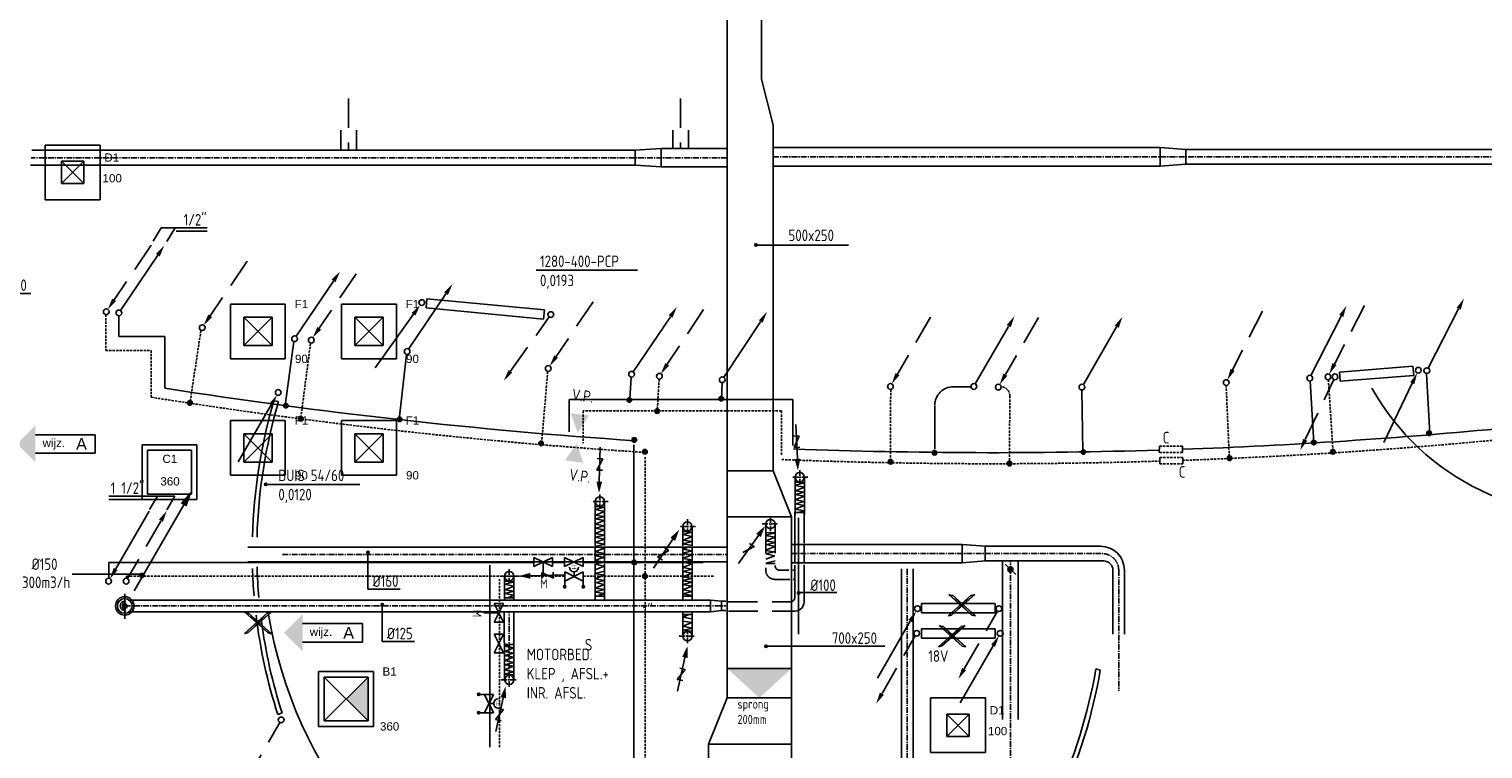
# Model space of a CAD drawing. Extents: x -132501 to 411300, y -42818 to 427495.
# Tile 235 of 256: x 266183 to 281954, y 20414 to 28228. Entities that reach past the tile are written whole.
import ezdxf
from ezdxf.enums import TextEntityAlignment as Align

# ---------------------------------------------------------------- set-up
doc = ezdxf.new("R2010")
doc.units = 0
doc.header["$LTSCALE"] = 50
for name, pattern in [('CENTER', [2, 1.25, -0.25, 0.25, -0.25]), ('CENTER2', [28.575, 19.05, -3.175, 3.175, -3.175]), ('DASHED', [0.75, 0.5, -0.25]), ('HIDDEN', [9.525, 6.35, -3.175])]:
    doc.linetypes.add(name, pattern=pattern)
doc.layers.get('0').update_dxf_attribs({"linetype": 'CONTINUOUS'})
for name, color, linetype in [('54GA', 3, 'CONTINUOUS'), ('56WD', 1, 'CONTINUOUS'), ('57LB', 6, 'CONTINUOUS'), ('kruis', 3, 'CONTINUOUS'), ('WBIB', 7, 'CONTINUOUS'), ('WL------_WOLK', 1, 'CONTINUOUS'), ('WL570---_RETOUR_RST', 2, 'CONTINUOUS'), ('WL570---_RETOUR_RST_HL', 1, 'CONTINUOUS'), ('WL570---_TOEVOER', 3, 'CONTINUOUS'), ('WL570---_TOEVOER_RST', 2, 'CONTINUOUS'), ('WL570---_TOEVOER_RST_HL', 1, 'CONTINUOUS'), ('WM570---_RETOUR_RST_PR', 1, 'CONTINUOUS'), ('WM570---_TOEVOER_RST_PR', 1, 'CONTINUOUS')]:
    doc.layers.add(name, color=color, linetype=linetype)
doc.styles.add('BURO-018', font='ARIAL.TTF', dxfattribs={"height": 63})
doc.styles.add('ISO18', font='iso', dxfattribs={"width": 0.9, "height": 100})
doc.styles.add('ISO25', font='ISO', dxfattribs={"width": 0.9, "height": 125})
doc.styles.get("Standard").update_dxf_attribs({"font": 'ARIAL.TTF'})
doc.styles.add('VU', font='iso', dxfattribs={"height": 0.2})

# ---------------------------------------------------------------- blocks, each defined once
blk = doc.blocks.new('CIRC1MM')
at = {"color": 2, "linetype": 'Continuous'}
for p, q in [((-0.5, 0), (0.5, 0)), ((-0.49, 0.1), (0.49, 0.1)), ((-0.46, 0.2), (0.46, 0.2)), ((-0.4, 0.3), (0.4, 0.3)), ((-0.3, 0.4), (0.3, 0.4)), ((-0.49, -0.1), (0.49, -0.1)), ((-0.46, -0.2), (0.46, -0.2)), ((-0.4, -0.3), (0.4, -0.3)), ((-0.3, -0.4), (0.3, -0.4))]:
    blk.add_line(p, q, dxfattribs=at)
blk.add_circle((0, 0), 0.5, dxfattribs=at)
blk = doc.blocks.new('PGA')
at = {"layer": '54GA', "color": 2, "linetype": 'Continuous'}
blk.add_line((-86, -153), (-445, -775), dxfattribs=at)
blk.add_solid([(-109, -141), (-66, -166), (-25, -45)], dxfattribs=at)
blk = doc.blocks.new('AFVRE')
at = {"color": 2, "linetype": 'Continuous'}
for p, q in [((0, -2.5), (0, -10)), ((0.625, -5), (-0.625, -7.5)), ((-0.625, -5), (0.625, -5)), ((-0.625, -7.5), (0.625, -7.5))]:
    blk.add_line(p, q, dxfattribs=at)
blk.add_solid([(-0.625, -2.5), (0.625, -2.5), (0, 0)], dxfattribs=at)
blk = doc.blocks.new('MAATL')
at = {"layer": '54GA', "color": 1, "linetype": 'Continuous'}
for p, q in [((0, -4), (0, -400)), ((0, -400), (350, -400))]:
    blk.add_line(p, q, dxfattribs=at)
at = {"layer": '54GA', "color": 2, "linetype": 'Continuous', "xscale": 25, "yscale": 25, "zscale": 25}
blk.add_blockref('CIRC1MM', (0, 0), dxfattribs=at)
at = {"layer": '54GA', "color": 2, "linetype": 'Continuous', "style": 'ISO25', "width": 0.9}
blk.add_text('%%C160', height=125, dxfattribs=at).set_placement((50, -375))
blk = doc.blocks.new('FLEX')
at = {"layer": '57LB', "color": 1, "linetype": 'Continuous'}
for p, q in [((21, 381), (-51, 363)), ((-51, 363), (51, 347)), ((51, 347), (-49, 307)), ((50, 288), (-51, 263)), ((-51, 263), (51, 247)), ((49, 188), (-51, 163)), ((-51, 163), (50, 146)), ((-49, 307), (51, 288)), ((51, 247), (-49, 207)), ((-49, 207), (51, 188)), ((47, 146), (-52, 107)), ((49, 86), (-52, 61)), ((-52, 61), (49, 55)), ((-50, 107), (50, 88))]:
    blk.add_line(p, q, dxfattribs=at)
at = {"layer": '57LB', "color": 3, "linetype": 'Continuous'}
for p, q in [((-50, -1), (-50, 405)), ((50, -1), (50, 405))]:
    blk.add_line(p, q, dxfattribs=at)
at = {"layer": '57LB', "color": 2, "linetype": 'Continuous'}
blk.add_line((-50, 381), (50, 381), dxfattribs=at)
at = {"layer": 'WBIB', "color": 1, "linetype": 'CENTER'}
for p, q in [((0, -78), (0, 76)), ((-89, -1), (86, -1))]:
    blk.add_line(p, q, dxfattribs=at)
at = {"layer": 'WBIB', "color": 2}
blk.add_circle((0, -1), 50, dxfattribs=at)
blk = doc.blocks.new('*U77')
at = {"color": 0, "ltscale": 10}
for p, q in [((297.5, 297.5, -2520), (-297.5, 297.5, -2520)), ((-297.5, -297.5, -2520), (-297.5, 297.5, -2520)), ((297.5, -297.5, -2520), (297.5, 297.5, -2520)), ((121, 121, -2520), (-121, 121, -2520)), ((-121, -121, -2520), (-121, 121, -2520)), ((121, -121, -2520), (-121, 121, -2520)), ((-121, -121, -2520), (121, 121, -2520)), ((121, -121, -2520), (121, 121, -2520)), ((121, -121, -2520), (-121, -121, -2520)), ((297.5, -297.5, -2520), (-297.5, -297.5, -2520))]:
    blk.add_line(p, q, dxfattribs=at)
at = {"layer": 'WL570---_TOEVOER_RST_HL', "linetype": 'CENTER2'}
blk.add_circle((0, 0, -2520), 0.075, dxfattribs=at)
at = {"layer": 'WL570---_TOEVOER_RST', "color": 1, "style": 'BURO-018'}
for tag in ['MC', 'Q']:
    blk.add_attdef(tag, text='', height=90, dxfattribs=at).set_placement((0, 0), align=Align.MIDDLE)
at = {"layer": 'WM570---_TOEVOER_RST_PR', "color": 1, "style": 'BURO-018'}
blk.add_attdef('POSNR', text='', height=90, dxfattribs=at).set_placement((0, 0), align=Align.MIDDLE)
blk = doc.blocks.new('*U75')
at = {"color": 0, "ltscale": 10}
for p, q in [((297.5, 297.5, -2565), (-297.5, 297.5, -2565)), ((-297.5, -297.5, -2565), (-297.5, 297.5, -2565)), ((238.5, 238.5, -2565), (-238.5, 238.5, -2565)), ((-238.5, -238.5, -2565), (-238.5, 238.5, -2565)), ((238.5, -238.5, -2565), (-238.5, 238.5, -2565)), ((-238.5, -238.5, -2565), (238.5, 238.5, -2565)), ((238.5, -238.5, -2565), (238.5, 238.5, -2565)), ((297.5, -297.5, -2565), (297.5, 297.5, -2565)), ((297.5, -297.5, -2565), (-297.5, -297.5, -2565)), ((238.5, -238.5, -2565), (-238.5, -238.5, -2565))]:
    blk.add_line(p, q, dxfattribs=at)
at = {"layer": 'WL570---_TOEVOER_RST_HL', "linetype": 'CENTER2'}
blk.add_circle((0, 0, -2565), 0.075, dxfattribs=at)
at = {"layer": 'WL570---_TOEVOER_RST', "color": 1, "style": 'BURO-018'}
for tag in ['MC', 'Q']:
    blk.add_attdef(tag, text='', height=90, dxfattribs=at).set_placement((0, 0), align=Align.MIDDLE)
at = {"layer": 'WM570---_TOEVOER_RST_PR', "color": 1, "style": 'BURO-018'}
blk.add_attdef('POSNR', text='', height=90, dxfattribs=at).set_placement((0, 0), align=Align.MIDDLE)
blk = doc.blocks.new('*U79')
at = {"color": 0, "ltscale": 10}
for p, q in [((297.5, 297.5, -2537.5), (-297.5, 297.5, -2537.5)), ((-297.5, -297.5, -2537.5), (-297.5, 297.5, -2537.5)), ((297.5, -297.5, -2537.5), (297.5, 297.5, -2537.5)), ((153.5, 153.5, -2537.5), (-153.5, 153.5, -2537.5)), ((-153.5, -153.5, -2537.5), (-153.5, 153.5, -2537.5)), ((153.5, -153.5, -2537.5), (-153.5, 153.5, -2537.5)), ((-153.5, -153.5, -2537.5), (153.5, 153.5, -2537.5)), ((153.5, -153.5, -2537.5), (153.5, 153.5, -2537.5)), ((153.5, -153.5, -2537.5), (-153.5, -153.5, -2537.5)), ((297.5, -297.5, -2537.5), (-297.5, -297.5, -2537.5))]:
    blk.add_line(p, q, dxfattribs=at)
at = {"layer": 'WL570---_TOEVOER_RST_HL', "linetype": 'CENTER2'}
blk.add_circle((0, 0, -2537.5), 0.075, dxfattribs=at)
at = {"layer": 'WL570---_TOEVOER_RST', "color": 1, "style": 'BURO-018'}
for tag in ['MC', 'Q']:
    blk.add_attdef(tag, text='', height=90, dxfattribs=at).set_placement((0, 0), align=Align.MIDDLE)
at = {"layer": 'WM570---_TOEVOER_RST_PR', "color": 1, "style": 'BURO-018'}
blk.add_attdef('POSNR', text='', height=90, dxfattribs=at).set_placement((0, 0), align=Align.MIDDLE)
blk = doc.blocks.new('*U76')
at = {"color": 0, "ltscale": 10}
for p, q in [((297.5, 297.5, -2562.5), (-297.5, 297.5, -2562.5)), ((-297.5, -297.5, -2562.5), (-297.5, 297.5, -2562.5)), ((238.5, 238.5, -2562.5), (-238.5, 238.5, -2562.5)), ((-238.5, -238.5, -2562.5), (-238.5, 238.5, -2562.5)), ((238.5, -238.5, -2562.5), (238.5, 238.5, -2562.5)), ((297.5, -297.5, -2562.5), (297.5, 297.5, -2562.5)), ((297.5, -297.5, -2562.5), (-297.5, -297.5, -2562.5)), ((238.5, -238.5, -2562.5), (-238.5, -238.5, -2562.5))]:
    blk.add_line(p, q, dxfattribs=at)
at = {"layer": 'WL570---_RETOUR_RST_HL', "linetype": 'CENTER2'}
blk.add_circle((0, 0, -2562.5), 0.075, dxfattribs=at)
at = {"layer": 'WL570---_RETOUR_RST', "color": 1, "style": 'BURO-018'}
for tag in ['MC', 'Q']:
    blk.add_attdef(tag, text='', height=90, dxfattribs=at).set_placement((0, 0), align=Align.MIDDLE)
at = {"layer": 'WM570---_RETOUR_RST_PR', "color": 1, "style": 'BURO-018'}
blk.add_attdef('POSNR', text='', height=90, dxfattribs=at).set_placement((0, 0), align=Align.MIDDLE)
blk = doc.blocks.new('AFSL')
at = {"color": 2, "linetype": 'Continuous'}
for p, q in [((2.5, 5), (-2.5, -5)), ((-2.5, 5), (2.5, 5)), ((2.5, -5), (-2.5, 5)), ((-2.5, -5), (2.5, -5))]:
    blk.add_line(p, q, dxfattribs=at)
blk = doc.blocks.new('AFSLIH')
at = {"color": 2, "linetype": 'Continuous'}
for p, q in [((2.5, -5), (-2.5, 5)), ((-2.5, 5), (2.5, 5)), ((2.5, 5), (-2.5, -5)), ((0, 0), (-2.5, 0)), ((0, 5), (5, 5)), ((5.13, 5.38), (5.13, 4.62)), ((5.25, 5.5), (5.25, 4.5)), ((5.38, 5.57), (5.38, 4.43)), ((5.5, 5.61), (5.5, 4.39)), ((5.62, 5.62), (5.62, 4.37)), ((5.75, 5.61), (5.75, 4.39)), ((5.88, 5.57), (5.88, 4.43)), ((6, 5.5), (6, 4.5)), ((6.12, 5.38), (6.12, 4.62)), ((-2.5, -5), (2.5, -5)), ((0, -5), (5, -5)), ((5.13, -4.62), (5.13, -5.38)), ((5.25, -4.5), (5.25, -5.5)), ((5.38, -4.43), (5.38, -5.57)), ((5.5, -4.39), (5.5, -5.61)), ((5.62, -4.37), (5.62, -5.63)), ((5.75, -4.39), (5.75, -5.61)), ((5.88, -4.43), (5.88, -5.57)), ((6, -4.5), (6, -5.5)), ((6.12, -4.62), (6.12, -5.38))]:
    blk.add_line(p, q, dxfattribs=at)
for centre in [(5.62, 5), (5.62, -5)]:
    blk.add_circle(centre, 0.625, dxfattribs=at)
blk.add_arc((-5, 0), 2.5, 270, 90, dxfattribs=at)
at = {"color": 2, "linetype": 'Continuous', "style": 'VU'}
blk.add_text('H', height=2.5, dxfattribs=at).set_placement((-5, 0), align=Align.MIDDLE)
blk = doc.blocks.new('CVR2')
at = {"color": 2, "linetype": 'HIDDEN'}
blk.add_line((-376, -653), (-15, -28), dxfattribs=at)
at = {"color": 2, "linetype": 'Continuous'}
blk.add_circle((0, 0), 31.2, dxfattribs=at)
blk.add_solid([(-356, -668), (-399, -643), (-440, -764)], dxfattribs=at)
blk = doc.blocks.new('CVR3')
at = {"color": 2, "linetype": 'HIDDEN'}
blk.add_line((434, 754), (77, 135), dxfattribs=at)
at = {"color": 2, "linetype": 'Continuous'}
blk.add_circle((0, 0), 31.2, dxfattribs=at)
blk.add_solid([(98, 122), (55, 147), (14, 27)], dxfattribs=at)
blk = doc.blocks.new('CV2')
at = {"color": 2, "linetype": 'Continuous'}
blk.add_line((376, 653), (15, 28), dxfattribs=at)
blk.add_circle((0, 0), 31.2, dxfattribs=at)
blk.add_solid([(356, 668), (399, 643), (440, 764)], dxfattribs=at)
blk = doc.blocks.new('CV3')
at = {"color": 2, "linetype": 'Continuous'}
blk.add_line((-434, -754), (-77, -135), dxfattribs=at)
blk.add_circle((0, 0), 31.2, dxfattribs=at)
blk.add_solid([(-98, -122), (-55, -147), (-14, -27)], dxfattribs=at)
blk = doc.blocks.new('RAD1280')
at = {"color": 3, "linetype": 'Continuous'}
for p, q in [((-578, 101), (702, 101)), ((-578, 1), (-578, 101)), ((702, 1), (-578, 1)), ((702, 101), (702, 1))]:
    blk.add_line(p, q, dxfattribs=at)
at = {"linetype": 'Continuous'}
for name, p in [('CV3', (-630, 54)), ('CVR2', (776, 57))]:
    blk.add_blockref(name, p, dxfattribs=at)
blk = doc.blocks.new('kruis')
at = {"layer": 'WL570---_TOEVOER'}
for p, q in [((201259, 14688), (201006, 14460)), ((201264, 14467), (201013, 14689)), ((201013, 14689), (201048, 14672)), ((201043, 14468), (201294, 14690)), ((201048, 14672), (201048, 14686)), ((201048, 14686), (201301, 14459)), ((201294, 14690), (201259, 14673)), ((201259, 14673), (201259, 14688)), ((201006, 14460), (201043, 14468)), ((201301, 14459), (201264, 14467))]:
    blk.add_line(p, q, dxfattribs=at)
for points in [[(201043, 14468), (201006, 14460), (201259, 14688), (201259, 14673)], [(201259, 14688), (201006, 14460), (201259, 14673)], [(201048, 14672), (201013, 14689), (201264, 14467)], [(201259, 14673), (201294, 14690), (201043, 14468)], [(201043, 14468), (201259, 14673), (201259, 14673)], [(201264, 14467), (201301, 14459), (201048, 14686), (201048, 14672)], [(201048, 14686), (201301, 14459), (201048, 14672)], [(201264, 14467), (201048, 14672), (201048, 14672)], [(201051, 14478), (201253, 14670), (201176, 14589)], [(201256, 14476), (201054, 14669), (201131, 14588)], [(201087, 14513), (201167, 14601), (201255, 14668)], [(201220, 14511), (201140, 14600), (201052, 14666)]]:
    blk.add_solid(points, dxfattribs=at)
blk = doc.blocks.new('wd_wijzigingspijl')
at = {"color": 3}
for p, q in [((4, 2), (17, 2)), ((17, 2), (17, -2)), ((17, -2), (4, -2))]:
    blk.add_line(p, q, dxfattribs=at)
blk.add_solid([(4, 4), (0, 0), (4, -4)], dxfattribs=at)
at = {"color": 1}
blk.add_attdef('T2', text='', height=1.8, dxfattribs=at).set_placement((8, 0), align=Align.MIDDLE)
at = {"color": 3}
blk.add_attdef('T1', text='', height=2.5, dxfattribs=at).set_placement((14, 0), align=Align.MIDDLE)
blk = doc.blocks.new('gfdsb')
at = {"layer": '56WD', "color": 3, "linetype": 'Continuous'}
for p, q in [((195508, 18623), (195558, 18615)), ((195550, 15220), (195596, 15238))]:
    blk.add_line(p, q, dxfattribs=at)
for radius, start, end in [(5786, 163.5945, 178.4102), (5736, 163.5239, 178.4486), (5786, 181.8071, 184.7725), (5736, 181.6508, 184.9879), (5786, 186.8567, 197.7999), (5736, 187.526, 197.7732)]:
    blk.add_arc((201058, 16989), radius, start, end, dxfattribs=at)
at = {"layer": 'WL570---_TOEVOER'}
for centre, radius, start, end in [((204359, 16995), 9085, 179.0271, 181.1902), ((117406, 16916), 77919, 359.93187, 0.16756), ((199361, 16891), 4086, 181.1902, 185.3894), ((188212, 15680), 7129, 4.9689, 6.6604), ((197182, 16564), 1839, 182.2968, 190.2171)]:
    blk.add_arc(centre, radius, start, end, dxfattribs=at)
blk = doc.blocks.new('fywsu')
at = {"layer": '54GA', "color": 1, "linetype": 'Continuous'}
for p, q in [((211476, 25610), (212576, 25610)), ((208537, 23286), (209563, 23286))]:
    blk.add_line(p, q, dxfattribs=at)
at = {"layer": '56WD', "color": 1, "linetype": 'Continuous'}
for p, q in [((207408, 26070), (207322, 25926)), ((207907, 26070), (207408, 26070)), ((207560, 26070), (207471, 25922)), ((207907, 26035), (207571, 26035)), ((207558, 23157), (206839, 23157)), ((207347, 23122), (206839, 23122)), ((207368, 23157), (207281, 23014)), ((207558, 23157), (207469, 23009))]:
    blk.add_line(p, q, dxfattribs=at)
at = {"layer": '56WD', "linetype": 'DASHED'}
for p, q in [((206807, 25128), (206807, 24740)), ((207839, 24952), (207720, 24167)), ((209028, 24815), (208922, 23998)), ((206807, 24740), (207299, 24740)), ((207299, 24740), (207299, 24233)), ((211601, 24509), (211534, 23717)), ((212811, 24429), (212789, 24083)), ((215322, 24316), (215321, 23546)), ((218961, 24363), (218996, 23567)), ((220070, 24423), (220121, 23631)), ((216614, 24246), (216611, 23542)), ((214136, 24083), (211986, 24083)), ((211986, 24083), (211986, 23733)), ((214136, 23608), (214136, 24083)), ((212657, 22283), (212657, 23589)), ((207032, 22266), (207032, 22289)), ((207032, 22289), (211788, 22289)), ((211077, 20435), (211077, 22258)), ((211987, 22289), (213407, 22289)), ((212657, 15683), (212657, 22333))]:
    blk.add_line(p, q, dxfattribs=at)
at = {"layer": '56WD', "linetype": 'Continuous'}
for p, q in [((206950, 25113), (206950, 24890)), ((206950, 24890), (207449, 24890)), ((207449, 24890), (207449, 24330)), ((208847, 24836), (208754, 24141)), ((210069, 24697), (209990, 23989)), ((212508, 24450), (212491, 24208)), ((221135, 24488), (221170, 23835)), ((213495, 24390), (213486, 24208)), ((217397, 24313), (217408, 23639)), ((219871, 24411), (219912, 23735)), ((214261, 24208), (211836, 24208)), ((211836, 24208), (211836, 23858)), ((214261, 24208), (214261, 23708)), ((215801, 24140), (215800, 23672)), ((206842, 22266), (206842, 22439)), ((206842, 22439), (211452, 22439)), ((210973, 20435), (210973, 22408)), ((211648, 22439), (211785, 22439)), ((211987, 22439), (213287, 22439))]:
    blk.add_line(p, q, dxfattribs=at)
at = {"layer": '56WD', "color": 3, "linetype": 'Continuous'}
for p, q in [((220191, 24504), (220988, 24568)), ((220199, 24405), (220191, 24504)), ((220996, 24468), (220199, 24405)), ((220988, 24568), (220996, 24468)), ((208632, 24191), (208682, 24184)), ((215656, 21893), (215656, 21993)), ((215656, 21993), (216456, 21993)), ((216456, 21993), (216456, 21893)), ((216456, 21893), (215656, 21893)), ((215656, 21717), (216456, 21717)), ((215656, 21617), (215656, 21717)), ((216456, 21617), (215656, 21617)), ((216456, 21717), (216456, 21617)), ((208673, 20788), (208720, 20806))]:
    blk.add_line(p, q, dxfattribs=at)
at = {"layer": '56WD'}
for p, q in [((216192, 24346), (216001, 24346)), ((212537, 22433), (212537, 23715)), ((212537, 15608), (212537, 22483))]:
    blk.add_line(p, q, dxfattribs=at)
at = {"layer": '56WD', "color": 2, "linetype": 'Continuous'}
for p, q in [((218236, 23631), (218237, 23701)), ((218487, 23631), (218488, 23701)), ((218240, 23509), (218241, 23579)), ((218491, 23509), (218492, 23579)), ((206915, 22370), (207277, 22996)), ((211553, 22439), (211553, 22279)), ((211067, 21891), (210907, 21891))]:
    blk.add_line(p, q, dxfattribs=at)
at = {"layer": '56WD', "color": 2, "linetype": 'DASHED'}
for p, q in [((218488, 23701), (218237, 23701)), ((218487, 23631), (218236, 23631)), ((218491, 23509), (218240, 23509)), ((218492, 23579), (218241, 23579))]:
    blk.add_line(p, q, dxfattribs=at)
at = {"layer": '56WD', "color": 2, "linetype": 'Continuous'}
blk.add_circle((206838, 22235), 31.2, dxfattribs=at)
at = {"layer": '56WD'}
for start, end in [(261.0822, 266.15772), (272.03952, 275.53696), (267.86436, 271.78304)]:
    blk.add_arc((216427, 81545), 57915, start, end, dxfattribs=at)
at = {"layer": '56WD', "linetype": 'Continuous'}
blk.add_arc((216001, 24146), 200, 89.8441, 179.9344, dxfattribs=at)
at = {"layer": '56WD', "linetype": 'DASHED'}
for centre, radius, start, end in [((216514, 24247), 100, 359.7079, 89.8441), ((216427, 81545), 58035, 260.95086, 266.29037), ((216427, 81545), 58035, 272.03812, 275.54027), ((216427, 81545), 58035, 267.74125, 271.78491)]:
    blk.add_arc(centre, radius, start, end, dxfattribs=at)
at = {"layer": '56WD', "color": 3, "linetype": 'Continuous'}
for radius, start, end in [(5786, 163.5945, 178.4102), (5736, 163.5239, 178.4486), (5786, 181.8071, 184.7725), (5736, 181.6508, 184.9879), (5786, 186.8567, 197.7999), (5736, 187.526, 197.7732)]:
    blk.add_arc((214182, 22557), radius, start, end, dxfattribs=at)
at = {"layer": '56WD', "color": 2, "linetype": 'Continuous'}
for points in [[(211927, 23846), (211851, 24056), (212049, 24034)], [(211917, 23732), (211789, 23548), (211987, 23519)], [(206936, 22355), (206893, 22380), (206852, 22259)]]:
    blk.add_solid(points, dxfattribs=at)
at = {"layer": 'WL570---_TOEVOER'}
for centre, radius, start, end in [((222896, 25652), 2700, 209.3277, 348.7701), ((213314, 22653), 4804, 189.3345, 308.1443)]:
    blk.add_arc(centre, radius, start, end, dxfattribs=at)
at = {"layer": '54GA', "color": 2, "linetype": 'Continuous', "xscale": 25, "yscale": 25, "zscale": 25}
blk.add_blockref('CIRC1MM', (208543, 23286), dxfattribs=at)
at = {"layer": '56WD', "linetype": 'Continuous'}
for name, p, rotation in [('CVR3', (206813, 25160), 355.9735882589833), ('CV2', (206950, 25147), 355.9735882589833), ('CVR3', (207854, 24987), 355.9735882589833), ('CV2', (208856, 24867), 355.9735882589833), ('CVR3', (209037, 24851), 355.9735882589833), ('CV2', (210076, 24728), 355.9735882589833), ('RAD1280', (210857, 25146), 354.5596679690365), ('CVR3', (211607, 24544), 355.9735882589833), ('CV2', (212511, 24481), 355.9735882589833), ('CV2', (221138, 24520), 2.719365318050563), ('CVR3', (212813, 24459), 356.5119574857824), ('CV2', (213495, 24422), 356.5119574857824), ('CVR3', (218962, 24391), 3.075595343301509), ('CV2', (219868, 24439), 3.075595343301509), ('CVR3', (220066, 24453), 2.719365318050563), ('CVR2', (220142, 24453), 4.573921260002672), ('CV3', (221046, 24525), 4.573921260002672), ('CVR2', (207028, 22235), 180)]:
    blk.add_blockref(name, p, dxfattribs=dict(at, rotation=rotation))
for name, p in [('CVR3', (215319, 24348)), ('CV2', (216225, 24348)), ('CVR3', (216490, 24342)), ('CV2', (217397, 24342)), ('CV3', (208678, 24283)), ('CV3', (215612, 21937)), ('CVR2', (216496, 21937)), ('CVR2', (215604, 21669)), ('CV3', (216510, 21669)), ('CVR2', (208710, 20729))]:
    blk.add_blockref(name, p, dxfattribs=at)
for name, p, xscale, yscale, zscale in [('CIRC1MM', (207720, 24170), 50, 50, 50), ('CIRC1MM', (208761, 24140), 50, 50, 50), ('CIRC1MM', (208924, 23998), 50, 50, 50), ('CIRC1MM', (209995, 23992), 50, 50, 50), ('CIRC1MM', (212540, 23768), 50, 50, 50), ('CIRC1MM', (212656, 23640), 50, 50, 50), ('CIRC1MM', (216610, 23512), 50, 50, 50), ('CIRC1MM', (212540, 22439), 50, 50, 50), ('CIRC1MM', (212656, 22291), 50, 50, 50), ('AFSL', (211072, 21892), 20, 20, 20), ('AFSL', (211072, 21559), 20, 20, 20)]:
    blk.add_blockref(name, p, dxfattribs=dict(at, xscale=xscale, yscale=yscale, zscale=zscale))
for name, p, xscale, yscale, zscale, rotation in [('CIRC1MM', (212487, 24202), 49.99999999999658, 50, 50, 347.3821512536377), ('CIRC1MM', (213484, 24216), 49.99999999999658, 50, 50, 347.3821512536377), ('CIRC1MM', (212789, 24081), 50.00000000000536, 50, 50, 356.2736578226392), ('CIRC1MM', (221163, 23841), 49.99999999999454, 50, 50, 354.4383811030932), ('CIRC1MM', (211529, 23731), 49.99999999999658, 50, 50, 347.3821512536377), ('CIRC1MM', (215797, 23629), 49.9999999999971, 50, 50, 351.1084934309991), ('CIRC1MM', (217412, 23637), 49.9999999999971, 50, 50, 351.1084934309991), ('CIRC1MM', (219911, 23740), 50.00000000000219, 50, 50, 3.329887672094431), ('CIRC1MM', (220119, 23639), 50.00000000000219, 50, 50, 3.329887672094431), ('CIRC1MM', (215321, 23531), 49.9999999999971, 50, 50, 351.1084934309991), ('CIRC1MM', (218998, 23569), 49.99999999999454, 50, 50, 354.4383811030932), ('AFSL', (211552, 22444), 20, 20, 20, 90), ('AFSLIH', (211887, 22287), 20, 20, 20, 270), ('AFSL', (211885, 22444), 20, 20, 20, 90), ('AFSLIH', (210965, 20907), 20, 20, 20, 180)]:
    blk.add_blockref(name, p, dxfattribs=dict(at, xscale=xscale, yscale=yscale, zscale=zscale, rotation=rotation))
at = {"layer": 'kruis'}
for p in [(14940, 7400), (7305, 7206), (14835, 7064)]:
    blk.add_blockref('kruis', p, dxfattribs=at)
at = {"layer": 'WL570---_TOEVOER', "xscale": 50, "yscale": 50, "zscale": 50}
for p in [(205844, 23725), (208742, 21675)]:
    blk.add_blockref('wd_wijzigingspijl', p, dxfattribs=at).add_auto_attribs({'T1': 'A', 'T2': 'wijz.'})
at = {"layer": 'WL570---_TOEVOER', "xscale": -1, "rotation": 333.7674254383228}
blk.add_blockref('gfdsb', (384736, -81855), dxfattribs=at)
at = {"layer": '54GA', "color": 2, "linetype": 'Continuous', "style": 'ISO25', "width": 0.9}
for s, p in [('1280-400-PCP', (211518, 25645)), ('0,0193', (211518, 25437)), ('BUIS 54/60', (208680, 23321)), ('0,0120', (208680, 23113)), ('MOTORBED. ', (211375, 21377)), ('KLEP , AFSL.+', (211375, 21169)), ('INR. AFSL.', (211375, 20961))]:
    blk.add_text(s, height=125, dxfattribs=at).set_placement(p)
at = {"layer": '56WD', "color": 2, "linetype": 'Continuous', "width": 0.9}
for s, height, style, p in [('1/2"', 125, 'ISO25', (207651, 26095)), ('1 1/2"', 125, 'ISO25', (206861, 23183)), ('M', 100, 'ISO18', (211520, 22157)), ('1"', 125, 'ISO25', (212632, 21851)), ('18V', 125, 'ISO25', (215730, 21359))]:
    blk.add_text(s, height=height, dxfattribs=dict(at, style=style)).set_placement(p)
for s, height, rotation, style, p in [('V.P.', 125, 352.131, 'ISO25', (211857, 24202)), ('C', 125, 0.2215, 'ISO25', (218274, 23731)), ('V.P.', 125, 352.131, 'ISO25', (211828, 23332)), ('C', 125, 0.2215, 'ISO25', (218448, 23359)), ('M', 100, 270, 'ISO18', (210785, 21923))]:
    blk.add_text(s, height=height, rotation=rotation, dxfattribs=dict(at, style=style)).set_placement(p)

msp = doc.modelspace()

# ---------------------------------------------------------------- linework, layer by layer
at = {"layer": '54GA', "color": 1, "linetype": 'Continuous'}
for p, q in [((274052.4757, 25881.9536), (275072.5022, 25881.9536)), ((265288.5744, 25358.558), (266201.5428, 25358.558)), ((270014.0034, 21976.0099), (270014.0034, 21579.8304)), ((270014.0034, 21579.8304), (270364.0034, 21579.8304)), ((274177.3769, 21528.2544), (275465.0488, 21528.2544))]:
    msp.add_line(p, q, dxfattribs=at)
at = {"layer": '57LB', "linetype": 'Continuous'}
for p, q in [((273754.859, 32954.1287), (273754.859, 20967.7348)), ((274129.859, 32904.1287), (274129.859, 27685.6354)), ((274129.859, 27685.6354), (274254.859, 27185.6354)), ((269563.4189, 27130.23), (269563.4189, 26906.5448)), ((269735.3142, 27129.0048), (269735.3142, 26905.3154)), ((273164.737, 27130.23), (273164.737, 26931.7487)), ((273336.6323, 27129.0048), (273336.6323, 26931.7487)), ((274254.859, 27185.6354), (274254.859, 23433.0467)), ((273039.312, 26931.7487), (272758.8208, 26911.7487)), ((278451.6976, 26940.6702), (278732.1888, 26920.6702)), ((273039.312, 26731.7487), (272758.8208, 26751.7487)), ((278451.6976, 26740.6702), (278732.1888, 26760.6702)), ((274254.859, 23433.0467), (274454.859, 22933.0467)), ((274454.859, 22933.0467), (274454.859, 18168.9579)), ((268555.0392, 22605.6309), (273754.859, 22605.6309)), ((274451.8852, 22634.5524), (276304.5864, 22634.5524)), ((276304.5864, 22634.5524), (276304.5864, 22434.5524)), ((276304.5864, 22634.5524), (276554.5864, 22614.5524)), ((276554.5864, 22614.5524), (276554.5864, 22454.5524)), ((276554.5864, 22614.5524), (277805.4076, 22614.5524)), ((268555.0392, 22445.6309), (273754.859, 22445.6309)), ((274451.8852, 22434.5524), (276304.5864, 22434.5524)), ((276304.5864, 22434.5524), (276554.5864, 22454.5524)), ((276554.5864, 22454.5524), (277840.4076, 22454.5524)), ((276742.2644, 20734.2827), (276742.2644, 22454.5524)), ((276914.1597, 20735.508), (276914.1597, 22454.5524)), ((274466.4147, 22354.8025), (274489.216, 22354.8025)), ((274470.975, 22254.8025), (274489.216, 22254.8025)), ((275647.3187, 22368.0175), (275647.3187, 18115.4288)), ((275772.3187, 22368.0175), (275772.3187, 18115.4288)), ((267270.5277, 22029.0493), (273575.1982, 22029.0493)), ((273575.1982, 22029.0493), (273692.647, 22016.5493)), ((267270.9267, 21904.0493), (273575.1982, 21904.0493)), ((271336.4744, 21901.3496), (271336.4744, 21569.7019)), ((271442.6286, 21901.3496), (271442.6286, 21569.7019)), ((273575.1982, 21904.0493), (273692.647, 21916.5493)), ((273756.007, 21288.5142), (274454.859, 21288.5142)), ((273754.859, 20967.7348), (273554.859, 20467.7348)), ((273554.859, 20467.7348), (273554.859, 18165.9841))]:
    msp.add_line(p, q, dxfattribs=at)
at = {"layer": '57LB', "color": 1, "linetype": 'HIDDEN'}
for p, q in [((269649.6232, 27474.0455), (269649.6232, 26911.7487)), ((273250.9413, 27474.0455), (273250.9413, 26931.7487)), ((274174.2452, 22855.337), (274174.2452, 22354.8025)), ((274274.9692, 22855.1142), (274274.9692, 22404.8025)), ((272422.9735, 22592.9975), (272323.2562, 22612.2182)), ((272323.5578, 22553.4058), (272422.9735, 22592.9975)), ((272424.7088, 22537.0615), (272323.5578, 22553.4058)), ((272323.8241, 22605.555), (272323.8241, 22444.671)), ((272424.5481, 22604.289), (272424.5481, 22443.3411)), ((272424.7088, 22493.8783), (272323.5578, 22510.2226)), ((272323.5578, 22459.4566), (272422.9735, 22499.0483)), ((272424.7088, 22443.1123), (272323.5578, 22459.4566)), ((272323.8241, 22511.8201), (272424.7088, 22537.0615)), ((274274.2452, 22254.8025), (274434.4929, 22254.8025)), ((274324.9692, 22354.8025), (274425.3724, 22354.8025)), ((267220.7904, 21826.2425), (267220.7904, 22097.9963)), ((273768.099, 22010.6946), (274439.7047, 22010.6946)), ((273769.0481, 21910.3293), (274489.7047, 21910.3293))]:
    msp.add_line(p, q, dxfattribs=at)
at = {"layer": '57LB', "color": 1, "linetype": 'CENTER'}
for p, q in [((273750.0593, 26831.7487), (266205.3313, 26831.7487)), ((274254.859, 26840.6702), (286870.734, 26840.6702)), ((272463.0446, 23100.3583), (272287.7357, 23100.3583)), ((272373.9045, 23177.6131), (272373.9045, 23023.1035)), ((273323.7068, 22906.5864), (273323.7068, 22752.0769)), ((274224.8888, 22932.4344), (274224.8888, 22777.9249)), ((273412.8469, 22829.3316), (273237.538, 22829.3316)), ((274135.7487, 22859.3629), (274311.0576, 22859.3629)), ((268932.4414, 22525.6309), (273754.859, 22525.6309)), ((274451.8852, 22534.5524), (277822.9076, 22534.5524)), ((276828.4687, 19938.4438), (276828.4687, 22454.5524)), ((271480.534, 22289.905), (271305.2251, 22289.905)), ((271391.3939, 22367.1598), (271391.3939, 22212.6502)), ((275709.8187, 22368.0175), (275709.8187, 18115.4288)), ((278002.9076, 22354.5524), (278002.9076, 21043.7316)), ((267220.7904, 21966.5493), (273740.3384, 21966.5493)), ((273236.2644, 21638.0241), (273411.5733, 21638.0241)), ((273325.4045, 21560.7693), (273325.4045, 21715.2789))]:
    msp.add_line(p, q, dxfattribs=at)
at = {"layer": '57LB', "color": 6, "linetype": 'Continuous'}
for p, q in [((272758.8208, 26911.7487), (266211.0223, 26911.7487)), ((273750.0593, 26931.7487), (273039.312, 26931.7487)), ((274254.859, 26940.6702), (278451.6976, 26940.6702)), ((278732.1888, 26920.6702), (286865.043, 26920.6702)), ((272758.8208, 26751.7487), (266199.127, 26751.7487)), ((273750.0593, 26731.7487), (273039.312, 26731.7487)), ((274254.859, 26740.6702), (278451.6976, 26740.6702)), ((278732.1888, 26760.6702), (286876.9384, 26760.6702)), ((274489.7047, 22982.5587), (274489.7047, 22643.9003)), ((274589.7047, 22982.5587), (274589.7047, 22648.4175)), ((274489.7047, 22409.0083), (274489.7047, 22060.6946)), ((274589.7047, 22413.5255), (274589.7047, 22010.3293)), ((277940.4076, 22354.5524), (277940.4076, 21658.5289)), ((278065.4076, 22354.5524), (278065.4076, 21658.5289))]:
    msp.add_line(p, q, dxfattribs=at)
at = {"layer": '57LB', "color": 1, "linetype": 'Continuous'}
for p, q in [((272758.8208, 26751.7487), (272758.8208, 26911.7487)), ((273039.312, 26731.7487), (273039.312, 26931.7487)), ((278451.6976, 26740.6702), (278451.6976, 26940.6702)), ((278732.1888, 26760.6702), (278732.1888, 26920.6702)), ((273758.9808, 23433.0467), (274254.859, 23433.0467)), ((272425.9, 23038.4583), (272324.8005, 23044.7615)), ((272324.9623, 23013.2036), (272425.9, 23038.4583)), ((272422.9735, 22892.1373), (272323.2562, 22911.3579)), ((272323.5578, 22852.5456), (272422.9735, 22892.1373)), ((272423.907, 22992.556), (272324.1897, 23011.7766)), ((272425.6423, 22936.62), (272324.4913, 22952.9643)), ((272324.7046, 22911.3654), (272425.6423, 22936.62)), ((272326.7197, 22952.9643), (272426.1354, 22992.556)), ((273754.859, 22933.0467), (274454.859, 22933.0467)), ((274530.5864, 22923.8301), (274530.5864, 21658.9068)), ((272422.9735, 22792.3046), (272323.2562, 22811.5253)), ((272422.9735, 22692.8302), (272323.2562, 22712.0508)), ((272424.7088, 22836.2013), (272323.5578, 22852.5456)), ((272323.5578, 22752.713), (272422.9735, 22792.3046)), ((272424.7088, 22736.3686), (272323.5578, 22752.713)), ((272323.8241, 22810.9599), (272424.7088, 22836.2013)), ((272323.8241, 22711.1273), (272424.7088, 22736.3686)), ((273373.7093, 22721.5293), (273273.992, 22740.7499)), ((273375.7023, 22767.4316), (273274.6028, 22773.7348)), ((273274.7646, 22742.177), (273375.7023, 22767.4316)), ((273276.522, 22681.9376), (273375.9377, 22721.5293)), ((274094.9093, 22731.6437), (273877.3765, 22426.1858)), ((274273.9496, 22712.273), (274174.2323, 22731.4936)), ((274275.9426, 22758.1753), (274174.8431, 22764.4785)), ((274175.0049, 22732.9206), (274275.9426, 22758.1753)), ((274176.7623, 22672.6813), (274276.178, 22712.273)), ((272323.5578, 22653.2385), (272422.9735, 22692.8302)), ((272424.7088, 22636.8942), (272323.5578, 22653.2385)), ((272323.8241, 22611.6528), (272424.7088, 22636.8942)), ((273372.7758, 22621.1106), (273273.0585, 22640.3313)), ((273273.3601, 22581.519), (273333.9058, 22605.6309)), ((273374.5111, 22565.1746), (273273.3601, 22581.519)), ((273273.6264, 22605.6309), (273273.6264, 22445.6309)), ((273273.6264, 22539.9332), (273374.5111, 22565.1746)), ((273375.4446, 22665.5933), (273274.2936, 22681.9376)), ((273274.5069, 22640.3387), (273375.4446, 22665.5933)), ((273374.3504, 22605.6309), (273374.3504, 22445.6309)), ((274047.8532, 22611.6967), (273924.4326, 22546.1329)), ((273999.5382, 22645.9284), (274050.4479, 22609.673)), ((274173.6004, 22572.2626), (274273.0161, 22611.8543)), ((274173.8667, 22530.6769), (274274.7514, 22555.9183)), ((274275.6849, 22656.337), (274174.5339, 22672.6813)), ((274174.7472, 22631.0824), (274275.6849, 22656.337)), ((274277.24, 22612.4215), (274177.5227, 22631.6422)), ((274277.24, 22549.6716), (274177.5227, 22568.8922)), ((274489.7047, 22625.8317), (274489.7047, 22427.0769)), ((274589.7047, 22625.8317), (274589.7047, 22431.5941)), ((272422.9735, 22399.2156), (272323.2562, 22418.4363)), ((272323.5578, 22359.624), (272422.9735, 22399.2156)), ((272323.8241, 22417.8709), (272364.0255, 22427.9293)), ((272363.274, 22478.0328), (272424.7088, 22493.4038)), ((272375.3876, 22430.7721), (272424.7088, 22443.1123)), ((273372.7758, 22521.278), (273273.0585, 22540.4986)), ((273273.3601, 22481.6863), (273372.7758, 22521.278)), ((273374.5111, 22465.342), (273273.3601, 22481.6863)), ((273273.3601, 22382.2118), (273372.7758, 22421.8035)), ((273295.7299, 22445.6309), (273374.5111, 22465.342)), ((273372.7758, 22421.8035), (273306.8626, 22434.5084)), ((274273.0161, 22512.0216), (274173.2988, 22531.2423)), ((274173.6004, 22472.43), (274273.0161, 22512.0216)), ((274173.8667, 22430.8443), (274274.7514, 22456.0856)), ((274174.2452, 22427.0769), (274274.9692, 22427.0769)), ((267385.7355, 22310.8946), (266651.6559, 22310.8946)), ((272422.9735, 22299.7412), (272323.2562, 22318.9618)), ((272323.5578, 22260.1495), (272422.9735, 22299.7412)), ((272424.7088, 22243.8052), (272323.5578, 22260.1495)), ((272323.8241, 22318.0383), (272424.7088, 22343.2797)), ((272323.8241, 22218.5638), (272424.7088, 22243.8052)), ((273372.7758, 22321.9708), (273273.0585, 22341.1915)), ((273374.5111, 22365.8675), (273273.3601, 22382.2118)), ((273273.3601, 22282.3792), (273372.7758, 22321.9708)), ((273374.5111, 22266.0349), (273273.3601, 22282.3792)), ((273374.5111, 22222.8516), (273273.3601, 22239.196)), ((273273.6264, 22340.6261), (273374.5111, 22365.8675)), ((273273.6264, 22240.7935), (273374.5111, 22266.0349)), ((271440.463, 22081.684), (271340.7456, 22100.9046)), ((271441.3964, 22182.1027), (271341.6791, 22201.3233)), ((271443.1317, 22126.1667), (271341.9807, 22142.511)), ((271342.194, 22100.912), (271443.1317, 22126.1667)), ((271443.3894, 22228.0049), (271342.2899, 22234.3081)), ((271342.4518, 22202.7503), (271443.3894, 22228.0049)), ((271344.2091, 22142.511), (271443.6248, 22182.1027)), ((271376.011, 22056.0164), (271440.463, 22081.684)), ((272422.9735, 22199.9085), (272323.2562, 22219.1292)), ((272323.5578, 22160.3169), (272422.9735, 22199.9085)), ((272424.7088, 22143.9725), (272323.5578, 22160.3169)), ((272424.7088, 22100.7893), (272323.5578, 22117.1337)), ((272323.8241, 22118.7312), (272424.7088, 22143.9725)), ((272363.274, 22084.9438), (272424.7088, 22100.3148)), ((273372.7758, 22179.3211), (273273.0585, 22198.5418)), ((273273.3601, 22139.7295), (273372.7758, 22179.3211)), ((273374.5111, 22123.3852), (273273.3601, 22139.7295)), ((273374.5111, 22080.202), (273273.3601, 22096.5463)), ((273273.6264, 22197.9764), (273374.5111, 22223.2178)), ((273273.6264, 22098.1438), (273374.5111, 22123.3852)), ((274530.2583, 22110.8762), (274945.2419, 22110.8762)), ((273575.1982, 22029.0493), (273575.1982, 21904.0493)), ((273692.647, 22016.5493), (273692.647, 21916.5493)), ((273372.5893, 21785.4181), (273273.1736, 21745.8264)), ((273273.6667, 21801.7624), (273374.8177, 21785.4181)), ((273340.7874, 21871.9127), (273276.3355, 21846.2451)), ((273276.3355, 21846.2451), (273376.0528, 21827.0245)), ((273374.3467, 21725.1788), (273273.409, 21699.9242)), ((273273.409, 21699.9242), (273374.5085, 21693.621)), ((273275.402, 21745.8264), (273375.1193, 21726.6058)), ((271412.9318, 21546.2982), (271341.0654, 21528.3172)), ((271341.0654, 21528.3172), (271442.2164, 21511.9729)), ((271441.9502, 21453.726), (271341.0654, 21428.4846)), ((271442.2164, 21511.9729), (271342.8007, 21472.3813)), ((271342.8007, 21472.3813), (271442.518, 21453.1606)), ((271439.0546, 21311.7216), (271339.6389, 21272.1299)), ((271441.0697, 21353.3205), (271340.132, 21328.0659)), ((271340.132, 21328.0659), (271441.283, 21311.7216)), ((271341.0654, 21428.4846), (271442.2164, 21412.1403)), ((271442.2164, 21412.1403), (271342.8007, 21372.5486)), ((271342.8007, 21372.5486), (271442.518, 21353.328)), ((271440.8119, 21251.4822), (271339.8743, 21226.2276)), ((271339.8743, 21226.2276), (271440.9738, 21219.9244)), ((271341.8673, 21272.1299), (271441.5846, 21252.9093)), ((273754.859, 20967.7348), (274454.859, 20967.7348)), ((273554.859, 20467.7348), (274454.859, 20467.7348))]:
    msp.add_line(p, q, dxfattribs=at)
at = {"layer": '57LB', "color": 3, "linetype": 'Continuous'}
for p, q in [((272323.8241, 23100.2928), (272323.8241, 22620.7466)), ((272424.5481, 23100.5157), (272424.5481, 22620.7466)), ((273273.6264, 22829.2662), (273273.6264, 22617.1076)), ((273374.3504, 22829.489), (273374.3504, 22617.1076)), ((272323.8241, 22423.3928), (272323.8241, 22029.0493)), ((272424.5481, 22423.3928), (272424.5481, 22029.0493)), ((273273.6264, 22427.7985), (273273.6264, 22029.0493)), ((273374.3504, 22427.7985), (273374.3504, 22029.0493)), ((276771.0931, 22419.0218), (276885.331, 22306.6583)), ((271341.3135, 22289.8395), (271341.3135, 22029.0493)), ((271442.0375, 22290.0624), (271442.0375, 22029.0493)), ((273274.7609, 21637.8667), (273274.7609, 21898.8798)), ((273375.4849, 21638.0896), (273375.4849, 21898.8798)), ((271341.2262, 21164.1702), (271341.2262, 21570.7211)), ((271441.9502, 21164.393), (271441.9502, 21570.7211))]:
    msp.add_line(p, q, dxfattribs=at)
at = {"layer": '57LB', "color": 2, "linetype": 'Continuous'}
for p, q in [((271442.0375, 22056.0164), (271341.3135, 22056.0164)), ((272424.5481, 22073.4668), (272323.8241, 22073.4668)), ((273374.3504, 22071.4889), (273273.6264, 22071.4889)), ((273274.7609, 21871.9127), (273375.4849, 21871.9127)), ((271341.2262, 21546.2982), (271441.9502, 21546.2982))]:
    msp.add_line(p, q, dxfattribs=at)
at = {"layer": '57LB', "color": 6, "linetype": 'CENTER'}
for p, q in [((273692.647, 22016.5493), (273742.9484, 22016.5493)), ((273692.647, 21916.5493), (273740.3384, 21916.5493))]:
    msp.add_line(p, q, dxfattribs=at)
at = {"layer": '57LB', "color": 2}
for centre in [(272373.9045, 23100.3583), (273323.7068, 22829.3316), (271391.3939, 22289.905), (273325.4045, 21638.0241)]:
    msp.add_circle(centre, 50, dxfattribs=at)
at = {"layer": '57LB', "color": 1}
msp.add_circle((274224.8888, 22855.1796), 50, dxfattribs=at)
at = {"layer": '57LB', "color": 2, "linetype": 'Continuous'}
for radius in [27.5, 22.5, 17.5, 12.5]:
    msp.add_circle((276828.212, 22362.84), radius, dxfattribs=at)
at = {"layer": '57LB', "color": 1, "linetype": 'Continuous'}
msp.add_circle((267220.7904, 21966.3899), 100, dxfattribs=at)
at = {"layer": '57LB', "color": 3, "linetype": 'Continuous'}
msp.add_circle((267220.7904, 21966.3899), 80, dxfattribs=at)
at = {"layer": '57LB', "linetype": 'Continuous'}
for centre, radius, start, end in [((277805.4076, 22354.5524), 260, 0, 90), ((277840.4076, 22354.5524), 100, 0, 90), ((274439.7047, 22060.6946), 50, 270, 0), ((274489.7047, 22010.3293), 100, 270, 0)]:
    msp.add_arc(centre, radius, start, end, dxfattribs=at)
at = {"layer": '57LB', "color": 1, "linetype": 'HIDDEN'}
for centre, radius in [((274324.9692, 22404.8025), 50), ((274274.2452, 22354.8025), 100)]:
    msp.add_arc(centre, radius, 180, 270, dxfattribs=at)
at = {"layer": '57LB', "color": 1, "linetype": 'CENTER'}
msp.add_arc((277822.9076, 22354.5524), 180, 0, 90, dxfattribs=at)
at = {"layer": '57LB', "color": 2, "linetype": 'Continuous'}
for centre, start, end in [((267220.7904, 21966.3899), 76.01568167, 283.98431833), ((267244.956, 21966.3899), 103.98431833, 256.01568167)]:
    msp.add_arc(centre, 50, start, end, dxfattribs=at)
at = {"layer": '57LB', "color": 1, "linetype": 'Continuous'}
msp.add_solid([(274069.4545, 22749.7714), (274120.3641, 22713.5159), (274167.4203, 22833.4629)], dxfattribs=at)
at = {"layer": '57LB', "color": 2, "linetype": 'Continuous'}
msp.add_solid([(273756.007, 21288.5142), (274454.859, 21288.5142), (274103.9461, 20967.3397)], dxfattribs=at)
at = {"layer": 'WBIB', "color": 1, "linetype": 'CENTER'}
for p, q in [((271391.8698, 21087.0728), (271391.8698, 21904.0493)), ((271302.7297, 21164.3276), (271478.0385, 21164.3276))]:
    msp.add_line(p, q, dxfattribs=at)
at = {"layer": 'WBIB', "color": 2}
msp.add_circle((271391.8698, 21164.3276), 50, dxfattribs=at)
at = {"layer": 'WL570---_RETOUR_RST'}
msp.add_solid([(269621.5509, 20956.6558), (269852.9757, 21195.1558), (269860.0509, 20718.1558)], dxfattribs=at)

# ---------------------------------------------------------------- block references
at = {"layer": '54GA', "color": 2, "linetype": 'Continuous', "xscale": 25, "yscale": 25, "zscale": 25}
for p in [(274067.3449, 25884.9274), (270014.0034, 21979.8304), (274177.3769, 21528.2544)]:
    msp.add_blockref('CIRC1MM', p, dxfattribs=at)
at = {"layer": '54GA', "color": 2, "linetype": 'Continuous'}
msp.add_blockref('MAATL', (269859.3638, 22547.8335), dxfattribs=at)
at = {"layer": '57LB', "linetype": 'Continuous'}
for p, xscale, yscale, zscale, rotation in [((274523.1448, 23437.5888), 49.99999999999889, 50, 50, 182.4956356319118), ((272364.9991, 23190.8854), 50.0000000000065, 50, 50, 178.4420814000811), ((273234.7458, 22793.5342), 50.00000000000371, 50, 50, 326.3566152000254), ((271494.7189, 22289.7007), 49.99999999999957, 49.99999999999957, 49.99999999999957, 91.71614931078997), ((273324.8463, 21529.2571), 50.00000000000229, 50, 50, 347.5852756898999), ((271352.8268, 21092.4528), 50.00000000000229, 50, 50, 347.5852756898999)]:
    msp.add_blockref('AFVRE', p, dxfattribs=dict(at, xscale=xscale, yscale=yscale, zscale=zscale, rotation=rotation))
at = {"layer": '57LB', "linetype": 'Continuous', "rotation": 180}
msp.add_blockref('FLEX', (274543.0495, 23363.4447), dxfattribs=at)
at = {"layer": '57LB', "linetype": 'Continuous'}
for name, p, xscale, yscale, zscale in [('PGA', (267990.7547, 23292.5637), 1.5, 1.5, 1.5), ('CIRC1MM', (267407.4659, 22297.6005), 45, 45, 45), ('CIRC1MM', (274530.2583, 22106.359), 25, 25, 25), ('CIRC1MM', (267220.4199, 21964.3149), 50, 50, 50)]:
    msp.add_blockref(name, p, dxfattribs=dict(at, xscale=xscale, yscale=yscale, zscale=zscale))
at = {"layer": 'WL------_WOLK'}
msp.add_blockref('fywsu', (60207.4042, 0), dxfattribs=at)
at = {"layer": 'WL570---_RETOUR_RST'}
ref = msp.add_blockref('*U76', (267706.8759, 23417.6977, 2562.5), dxfattribs=at)
ref.add_attrib('Q', '360', dxfattribs={"color": 1, "height": 90, "style": 'BURO-018'}).set_placement((267711.8751, 23318.9294), align=Align.MIDDLE)
ref.add_attrib('MC', 'C1', dxfattribs={"color": 1, "height": 90, "style": 'BURO-018'}).set_placement((267709.723, 23563.2548), align=Align.MIDDLE)
at = {"layer": 'WL570---_TOEVOER_RST'}
ref = msp.add_blockref('*U77', (266655.1235, 26671.8557, 2520), dxfattribs=at)
ref.add_attrib('Q', '100', dxfattribs={"color": 1, "height": 90, "style": 'BURO-018'}).set_placement((267084.4737, 26608.803), align=Align.MIDDLE)
ref.add_attrib('MC', 'D1', dxfattribs={"color": 1, "height": 90, "style": 'BURO-018'}).set_placement((267079.9583, 26833.9834), align=Align.MIDDLE)
ref = msp.add_blockref('*U79', (268664.5493, 24946.0243, 2537.5), dxfattribs=at)
ref.add_attrib('Q', '90', dxfattribs={"color": 1, "height": 90, "style": 'BURO-018'}).set_placement((269137.0493, 24648.5243), align=Align.MIDDLE)
ref.add_attrib('MC', 'F1', dxfattribs={"color": 1, "height": 90, "style": 'BURO-018'}).set_placement((269137.0493, 25243.5243), align=Align.MIDDLE)
ref = msp.add_blockref('*U79', (269869.525, 24946.0243, 2537.5), dxfattribs=at)
ref.add_attrib('Q', '90', dxfattribs={"color": 1, "height": 90, "style": 'BURO-018'}).set_placement((270342.025, 24648.5243), align=Align.MIDDLE)
ref.add_attrib('MC', 'F1', dxfattribs={"color": 1, "height": 90, "style": 'BURO-018'}).set_placement((270342.025, 25243.5243), align=Align.MIDDLE)
ref = msp.add_blockref('*U79', (268664.5493, 23682.2564, 2537.5), dxfattribs=at)
ref.add_attrib('Q', '90', dxfattribs={"color": 1, "height": 90, "style": 'BURO-018'}).set_placement((269137.0493, 23384.7564), align=Align.MIDDLE)
ref.add_attrib('MC', 'F1', dxfattribs={"color": 1, "height": 90, "style": 'BURO-018'}).set_placement((269137.0493, 23979.7564), align=Align.MIDDLE)
ref = msp.add_blockref('*U79', (269869.525, 23682.2564, 2537.5), dxfattribs=at)
ref.add_attrib('Q', '90', dxfattribs={"color": 1, "height": 90, "style": 'BURO-018'}).set_placement((270342.025, 23384.7564), align=Align.MIDDLE)
ref.add_attrib('MC', 'F1', dxfattribs={"color": 1, "height": 90, "style": 'BURO-018'}).set_placement((270342.025, 23979.7564), align=Align.MIDDLE)
ref = msp.add_blockref('*U75', (269621.5509, 20956.6558, 2565), dxfattribs=at)
ref.add_attrib('Q', '360', dxfattribs={"color": 1, "height": 90, "style": 'BURO-018'}).set_placement((270094.0509, 20659.1558), align=Align.MIDDLE)
ref.add_attrib('MC', 'B1', dxfattribs={"color": 1, "height": 90, "style": 'BURO-018'}).set_placement((270094.0509, 21254.1558), align=Align.MIDDLE)
ref = msp.add_blockref('*U77', (276260.1077, 20671.6699, 2520), dxfattribs=at)
ref.add_attrib('Q', '100', dxfattribs={"color": 1, "height": 90, "style": 'BURO-018'}).set_placement((276689.458, 20608.6173), align=Align.MIDDLE)
ref.add_attrib('MC', 'D1', dxfattribs={"color": 1, "height": 90, "style": 'BURO-018'}).set_placement((276684.9426, 20833.7976), align=Align.MIDDLE)

# ---------------------------------------------------------------- texts
at = {"layer": '54GA', "color": 2, "linetype": 'Continuous', "style": 'ISO25', "width": 0.9}
for s, p in [('500x250', (274421.2316, 25926.5612)), ('400x250', (265663.278, 25385.3226)), ('%%C125', (270064.0034, 21604.8304)), ('700x250', (274891.0981, 21555.019))]:
    msp.add_text(s, height=125, dxfattribs=at).set_placement(p)
at = {"layer": '57LB', "color": 2, "linetype": 'Continuous', "style": 'ISO25', "width": 0.9}
for s, p in [('%%c150', (266210.289, 22357.4473)), ('300m3/h', (266106.7906, 22160.9337)), ('%%C100', (274657.9456, 22128.9448)), ('S', (272212.4519, 21482.8342))]:
    msp.add_text(s, height=125, dxfattribs=at).set_placement(p)
at = {"layer": '57LB', "color": 1, "linetype": 'Continuous', "style": 'ISO18', "width": 0.9}
for s, p in [('sprong', (273867.8357, 20851.8536)), ('200mm', (273867.8357, 20685.1869))]:
    msp.add_text(s, height=100, dxfattribs=at).set_placement(p)

doc.saveas('drawing.dxf')
